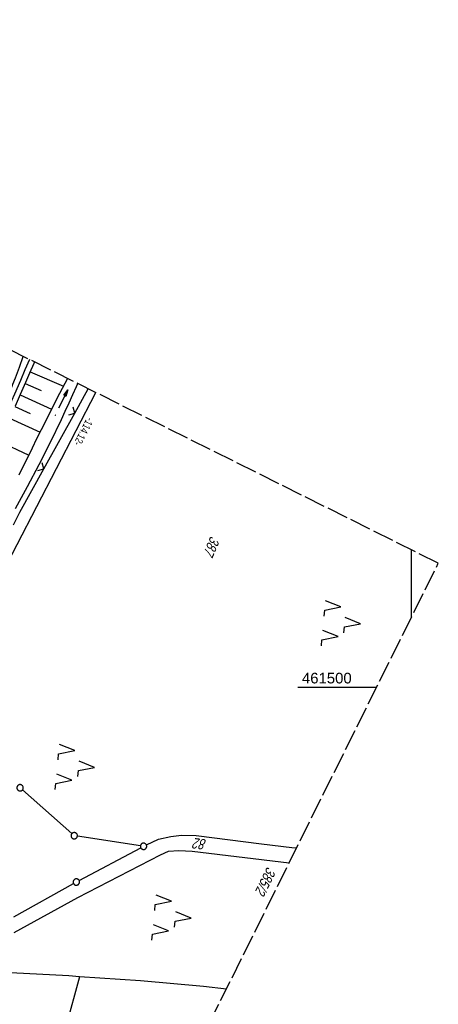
# Model space of a CAD drawing. Extents: x 510037 to 510706, y 460701 to 461658.
# Tile 34 of 34: x 510608 to 510706, y 461425 to 461657. Entities that reach past the tile are written whole.
import ezdxf

# ---------------------------------------------------------------- set-up
doc = ezdxf.new("R2010")
doc.units = 0
doc.header["$LTSCALE"] = 10
doc.header["$MEASUREMENT"] = 0
for name, pattern in [('AUSGEZOGEN', [0]), ('LT00', [0]), ('LT14', [0.6, 0.5, -0.1])]:
    doc.linetypes.add(name, pattern=pattern)
doc.layers.get('0').update_dxf_attribs({"linetype": 'LT00'})
for name, color, linetype in [('--EK_FBR', 1, 'LT00'), ('--EL_DFK_AB_L', 21, 'LT00'), ('ABSTAND', 8, 'LT00'), ('DFK_AB_L', 21, 'LT00'), ('DFK_FLUR_NR', 250, 'LT00'), ('DFK_GZPKT', 250, 'LT00'), ('DFK_KATASTER', 250, 'LT00'), ('DFK_NUTZUNG', 250, 'LT00'), ('PFEIL', 140, 'AUSGEZOGEN'), ('V108_AFBR_BAB', 250, 'LT00'), ('V108_BOESCH', 250, 'LT00'), ('V108_BOSCHUNG', 250, 'LT00'), ('V108_GRABEN', 250, 'LT00'), ('V108_LD_MARK', 250, 'LT00'), ('V108_PK_GR', 1, 'LT00'), ('V108_RASTER', 250, 'LT00'), ('V108_ZAUN', 40, 'LT00')]:
    doc.layers.add(name, color=color, linetype=linetype)
doc.layers.add('-BLATT_108-RAND', color=7, linetype='LT14', plot=False)
doc.styles.get("Standard").update_dxf_attribs({"font": 'ARIAL.TTF'})

# ---------------------------------------------------------------- blocks, each defined once
blk = doc.blocks.new('SYMB7010')
at = {"color": 0, "linetype": 'ByBlock'}
for points in [[(-0.031408, 0.499213), (-0.093728, 0.49134), (-0.15457, 0.475719), (-0.212975, 0.452595), (-0.268021, 0.422333), (-0.31884, 0.385411), (-0.36463, 0.342411), (-0.40467, 0.29401), (-0.438329, 0.240973), (-0.465074, 0.184136), (-0.484486, 0.124395), (-0.496256, 0.062692), (-0.5002, 0)], [(-0.5002, 0), (-0.496256, -0.062692), (-0.484486, -0.124395), (-0.465075, -0.184136), (-0.438329, -0.240973), (-0.404671, -0.29401), (-0.36463, -0.342411), (-0.31884, -0.385411), (-0.268021, -0.422333), (-0.212975, -0.452595), (-0.154571, -0.475719), (-0.093728, -0.49134), (-0.031408, -0.499213), (0.031408, -0.499213)], [(0.5002, 0), (0.496256, 0.062692), (0.484485, 0.124395), (0.465074, 0.184136), (0.438329, 0.240973), (0.40467, 0.29401), (0.36463, 0.342411), (0.31884, 0.385411), (0.268021, 0.422333), (0.212975, 0.452595), (0.15457, 0.475719), (0.093728, 0.49134), (0.031408, 0.499213), (-0.031408, 0.499213)], [(0.031408, -0.499213), (0.093728, -0.491341), (0.15457, -0.475719), (0.212975, -0.452595), (0.268021, -0.422333), (0.31884, -0.385411), (0.36463, -0.342411), (0.404671, -0.294011), (0.438329, -0.240974), (0.465075, -0.184136), (0.484486, -0.124395), (0.496256, -0.062692), (0.500201, 0)]]:
    blk.add_lwpolyline(points, dxfattribs=at)
blk = doc.blocks.new('SYMB7221')
at = {"color": 0, "linetype": 'ByBlock'}
for p, q in [((0, 0.435), (-0.11, 0.065)), ((0.11, 0.065), (0, 0.435)), ((0.25, 0.065), (0.11, 0.065)), ((-0.35, -0.065), (-0.46, -0.435)), ((0.35, -0.065), (0.24, -0.435))]:
    blk.add_line(p, q, dxfattribs=at)
for points in [[(-0.1, -0.435), (-0.24, -0.435), (-0.35, -0.065)], [(0.6, -0.435), (0.46, -0.435), (0.35, -0.065)]]:
    blk.add_lwpolyline(points, dxfattribs=at)
blk = doc.blocks.new('Pfreil3')
at = {"layer": 'PFEIL'}
blk.add_hatch(color=256, dxfattribs=at).paths.add_polyline_path([(-1.55, 0.27), (-1.55, -0.27), (0, 0)])
for p, q in [((-1.55, 0), (-4.83, 0)), ((-1.55, -0.27), (-1.55, 0.27)), ((-1.55, 0.27), (0, 0)), ((0, 0), (-1.55, -0.27))]:
    blk.add_line(p, q, dxfattribs=at)
blk = doc.blocks.new('SYMB0011')
at = {"color": 0, "linetype": 'ByBlock'}
for p, q in [((0.5, 0), (-0.5, 0)), ((0, 0.5), (0, -0.5))]:
    blk.add_line(p, q, dxfattribs=at)
blk = doc.blocks.new('SYMB0024')
at = {"color": 0, "linetype": 'ByBlock'}
for p, q in [((-0.5, 0.5), (0, 0)), ((0, 0), (0.5, 0.5))]:
    blk.add_line(p, q, dxfattribs=at)

msp = doc.modelspace()

# ---------------------------------------------------------------- linework, layer by layer
at = {"layer": '--EK_FBR'}
for points in [[(510610.07, 461577.26), (510609, 461574.81), (510607.91, 461572.31), (510606.5, 461569.13), (510605.08, 461565.96), (510603.64, 461562.79), (510602.19, 461559.63), (510600.72, 461556.48), (510599.25, 461553.32), (510597.77, 461550.17), (510596.08, 461546.58), (510594.38, 461542.99), (510592.67, 461539.4), (510590.96, 461535.81), (510589.26, 461532.23), (510587.55, 461528.64), (510587.55, 461528.64)], [(510610.07, 461577.26), (510609, 461574.81), (510607.91, 461572.31), (510606.5, 461569.13), (510605.08, 461565.96), (510603.64, 461562.79), (510602.19, 461559.63), (510600.72, 461556.48), (510599.25, 461553.32), (510597.77, 461550.17), (510596.08, 461546.58), (510594.38, 461542.99), (510592.67, 461539.4), (510590.96, 461535.81), (510589.26, 461532.23), (510587.55, 461528.64)]]:
    msp.add_lwpolyline(points, dxfattribs=at)
at = {"layer": '--EL_DFK_AB_L'}
msp.add_line((510594.83, 461509.99), (510625.65, 461569.5), dxfattribs=at)
at = {"layer": '-BLATT_108-RAND'}
msp.add_lwpolyline([(510449.46, 461657.25), (510037.07, 460829.27), (510293.97, 460701.31), (510706.36, 461529.3), (510449.46, 461657.25)], dxfattribs=at)
at = {"layer": 'DFK_AB_L'}
msp.add_line((510594.83, 461509.99), (510625.65, 461569.5), dxfattribs=at)
at = {"layer": 'DFK_KATASTER'}
for p, q in [((510620.04, 461465.64), (510608.41, 461475.93)), ((510636.19, 461462.76), (510621.34, 461465.03)), ((510640.41, 461464.3), (510643.38, 461464.97)), ((510643.38, 461464.97), (510645.86, 461465.27)), ((510645.86, 461465.27), (510649.35, 461465.22)), ((510649.35, 461465.22), (510664.71, 461463.26)), ((510637.61, 461462.97), (510640.41, 461464.3)), ((510664.71, 461463.26), (510671.89, 461462.38)), ((510621.48, 461450.61), (510640.89, 461460.65)), ((510621.77, 461454.59), (510636.27, 461462.3)), ((510640.89, 461460.65), (510642.84, 461461.47)), ((510642.84, 461461.47), (510645.2, 461461.64)), ((510645.2, 461461.64), (510648.38, 461461.49)), ((510648.38, 461461.49), (510671.21, 461458.74)), ((510671.89, 461462.38), (510672.97, 461462.26)), ((510606.38, 461446.04), (510620.45, 461453.87)), ((510606.46, 461442.4), (510621.48, 461450.61)), ((510619.3, 461432.16), (510591.01, 461433.55)), ((510621.85, 461431.89), (510617.21, 461414.92)), ((510621.85, 461431.89), (510619.3, 461432.16)), ((510636.23, 461430.97), (510621.85, 461431.89)), ((510651.01, 461429.68), (510636.23, 461430.97)), ((510656.43, 461429.05), (510651.01, 461429.68))]:
    msp.add_line(p, q, dxfattribs=at)
at = {"layer": 'V108_AFBR_BAB'}
msp.add_lwpolyline([(510610.07, 461577.26), (510609, 461574.81), (510607.91, 461572.31), (510606.5, 461569.13), (510605.08, 461565.96), (510603.64, 461562.79), (510602.19, 461559.63), (510600.72, 461556.48), (510599.25, 461553.32), (510597.77, 461550.17), (510596.08, 461546.58), (510594.38, 461542.99), (510592.67, 461539.4), (510590.96, 461535.81), (510589.26, 461532.23), (510587.55, 461528.64)], dxfattribs=at)
at = {"layer": 'V108_BOESCH'}
msp.add_lwpolyline([(510611.22, 461576.68), (510611.07, 461576.33), (510610.1, 461574.07), (510609.12, 461571.81), (510607.89, 461569.05), (510606.66, 461566.28)], dxfattribs=at)
at = {"layer": 'V108_BOSCHUNG'}
for p, q in [((510610.22, 461574.35), (510618.05, 461570.97)), ((510609.03, 461571.62), (510612.84, 461569.95)), ((510607.83, 461568.9), (510615.27, 461565.59)), ((510606.61, 461566.19), (510610.26, 461564.54)), ((510605.38, 461563.48), (510612.55, 461560.18)), ((510602.87, 461558.05), (510609.89, 461554.77))]:
    msp.add_line(p, q, dxfattribs=at)
at = {"layer": 'V108_GRABEN'}
for points in [[(510606.73, 461542.15), (510609.59, 461547.33), (510612.35, 461552.56), (510615.02, 461557.83), (510617.58, 461563.16), (510618.49, 461565.1), (510619.38, 461567.04), (510620.27, 461568.98), (510621.16, 461570.93), (510621.46, 461571.58)], [(510619.02, 461572.8), (510617.14, 461569.24), (510614.95, 461564.96), (510613.88, 461562.83), (510612.81, 461560.7), (510611.75, 461558.56), (510610.7, 461556.42), (510609.65, 461554.28), (510608.6, 461552.14), (510607.54, 461550)]]:
    msp.add_lwpolyline(points, dxfattribs=at)
at = {"layer": 'V108_LD_MARK'}
msp.add_lwpolyline([(510587.55, 461528.64), (510589.5, 461532.98), (510591.45, 461537.32), (510593.41, 461541.65), (510595.37, 461545.99), (510597.33, 461550.32), (510598.2, 461552.24), (510599.07, 461554.16), (510599.93, 461556.08), (510600.78, 461558), (510601.62, 461559.93), (510602.44, 461561.87), (510603.24, 461563.82), (510603.84, 461565.33), (510604.43, 461566.85), (510605.01, 461568.37), (510605.59, 461569.89), (510606.16, 461571.42), (510606.73, 461572.94), (510607.67, 461575.44), (510608.61, 461577.93), (510608.63, 461577.98)], dxfattribs=at)
at = {"layer": 'V108_RASTER'}
for p, q in [((510700, 461532.47), (510700, 461516.54)), ((510691.76, 461500), (510673.26, 461500))]:
    msp.add_line(p, q, dxfattribs=at)
at = {"layer": 'V108_ZAUN'}
for p, q in [((510620.72, 461564.63), (510623.91, 461570.37)), ((510613.44, 461551.52), (510620.72, 461564.63))]:
    msp.add_line(p, q, dxfattribs=at)
msp.add_lwpolyline([(510606.28, 461538.34), (510607.77, 461541.3), (510613.44, 461551.52)], dxfattribs=at)

# ---------------------------------------------------------------- block references
at = {"layer": 'DFK_GZPKT', "xscale": 1.500000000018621, "yscale": 1.5, "zscale": 1.5, "rotation": 264.7377099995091}
for p in [(510607.85, 461476.43), (510620.6, 461465.14), (510636.93, 461462.65), (510621.11, 461454.24)]:
    msp.add_blockref('SYMB7010', p, dxfattribs=at)
at = {"layer": 'DFK_NUTZUNG', "yscale": 10, "zscale": 10}
for p, xscale, rotation in [((510683.7, 461515.45), 9.999999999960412, 264.7377000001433), ((510621.03, 461481.64), 9.999999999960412, 264.7377000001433), ((510643.8, 461446.17), 10.00000000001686, 264.7377100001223)]:
    msp.add_blockref('SYMB7221', p, dxfattribs=dict(at, xscale=xscale, rotation=rotation))
at = {"layer": 'PFEIL', "rotation": 62.6973940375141}
msp.add_blockref('Pfreil3', (510619.13, 461570.08), dxfattribs=at)
at = {"layer": 'V108_PK_GR', "xscale": 0.09999999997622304, "yscale": 0.09999999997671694, "zscale": 0.1, "rotation": 243.5238000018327}
for p in [(510614.95, 461564.96), (510616.19, 461564.13), (510617.58, 461563.16)]:
    msp.add_blockref('SYMB0011', p, dxfattribs=at)
at = {"layer": 'V108_ZAUN', "xscale": 2.099999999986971, "yscale": 2.099999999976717, "zscale": 2.1, "rotation": 60.96666000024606}
for p in [(510620.72, 461564.63), (510613.44, 461551.52)]:
    msp.add_blockref('SYMB0024', p, dxfattribs=at)

# ---------------------------------------------------------------- texts
at = {"layer": 'ABSTAND', "width": 0.75}
msp.add_text(' -114.12-', height=1.8, rotation=-117.3767, dxfattribs=at).set_placement((510623.91, 461564.24))
at = {"layer": 'DFK_FLUR_NR', "oblique": 13.754, "width": 0.75}
for s, rotation, p in [('387', 246.8655, (510652.75, 461535.84)), ('82', 172.5971, (510651.85, 461464.25)), ('385/2', 243.5238, (510666.08, 461457.98))]:
    msp.add_text(s, height=2.5, rotation=rotation, dxfattribs=at).set_placement(p)
at = {"layer": 'V108_RASTER', "width": 1.006}
msp.add_text(' 461500', height=2.5, rotation=-0.0019, dxfattribs=at).set_placement((510673.26, 461501))

doc.saveas('drawing.dxf')
